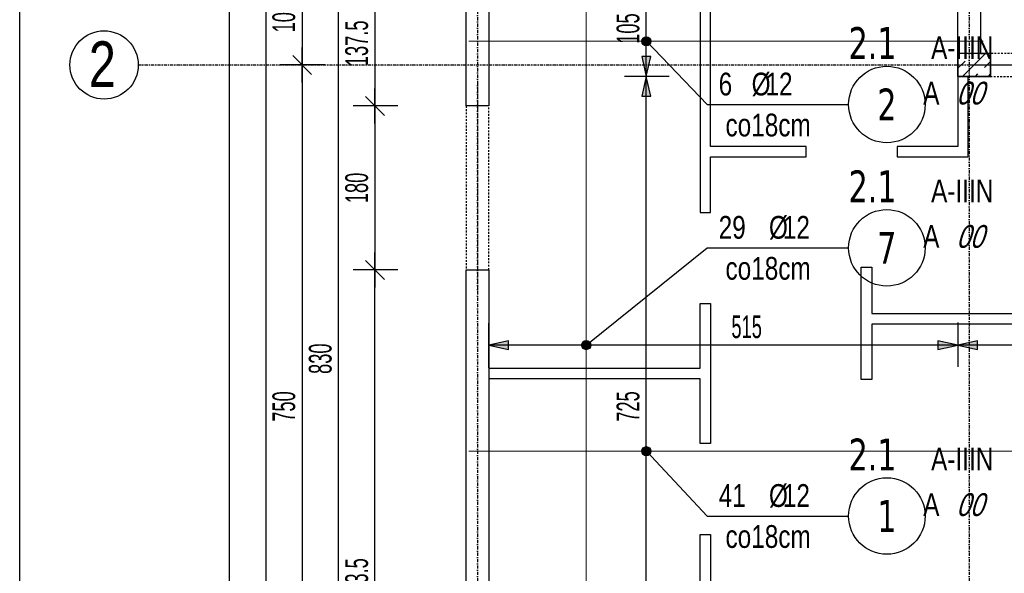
# Model space of a CAD drawing. Header units: millimetres. Extents: x 7622 to 13136, y -11868 to -7450.
# Tile 3 of 19: x 7622 to 8704, y -9786 to -9178. Entities that reach past the tile are written whole.
import ezdxf
from ezdxf.enums import TextEntityAlignment as Align

# ---------------------------------------------------------------- set-up
doc = ezdxf.new("R2010")
doc.units = ezdxf.units.MM
doc.header["$LTSCALE"] = 10
doc.linetypes.add('MO', pattern=[0.7, 0.35, -0.17, 0.01, -0.17])
doc.linetypes.add('MP', pattern=[0.36, 0.2, -0.16])
doc.layers.add('BA_obw', color=230, linetype='Continuous', plot=False)
doc.layers.add('BZ_pom', color=6, linetype='Continuous', plot=False)
for name, color, linetype in [('BA_szr', 1, 'Continuous'), ('BA_wym', 1, 'Continuous'), ('BD_lpm', 1, 'MP'), ('BD_osm', 1, 'MO'), ('BD_txs', 2, 'Continuous'), ('BD_wic', 1, 'Continuous'), ('BD_wig', 3, 'Continuous'), ('BZ_odn', 1, 'Continuous'), ('BZ_opi1', 7, 'Continuous'), ('BZ_opi2', 4, 'Continuous'), ('BZ_P_wid', 3, 'Continuous'), ('BZ_wym', 1, 'Continuous')]:
    doc.layers.add(name, color=color, linetype=linetype)
doc.styles.add('BIKTBG', font='tahoma.ttf', dxfattribs={"width": 0.85})
doc.styles.add('BIKTS', font='bikromsw.shx', dxfattribs={"width": 0.8})
doc.styles.add('BIKWYM', font='bikromsw.shx', dxfattribs={"width": 0.6})
doc.dimstyles.new('BA_KR_100_cm', dxfattribs={"dimtxt": 25, "dimasz": 1.666667, "dimexe": 24, "dimexo": 0, "dimgap": 0, "dimtad": 0, "dimdec": 1, "dimrnd": 0.5, "dimzin": 9, "dimdsep": 46, "dimtxsty": 'BIKWYM', "dimblk": 'WYM-KR', "dimcen": 0, "dimdle": 20, "dimclrd": 256, "dimclre": 256, "dimclrt": 2, "dimadec": 0, "dimazin": 0, "dimtfac": 0.033333, "dimtdec": 1, "dimtmove": 0, "dimatfit": 3, "dimldrblk": 'WYM-KR', "dimfxl": 25, "dimfxlon": 1, "dimtvp": 0.8, "dimtolj": 1, "dimarcsym": 0})
doc.dimstyles.new('BZ_KP_100_cm', dxfattribs={"dimtxt": 25, "dimasz": 1.666667, "dimexe": 24, "dimexo": 0, "dimgap": 0, "dimtad": 0, "dimdec": 1, "dimrnd": 0.5, "dimzin": 9, "dimdsep": 46, "dimtxsty": 'BIKWYM', "dimblk": 'WYM-KR', "dimblk1": 'WYM-KP', "dimblk2": 'WYM-KP', "dimsah": 1, "dimcen": 0, "dimdle": 20, "dimclrd": 256, "dimclre": 256, "dimclrt": 7, "dimadec": 0, "dimazin": 0, "dimtfac": 0.033333, "dimtdec": 1, "dimtmove": 0, "dimatfit": 3, "dimldrblk": 'WYM-KP', "dimfxl": 1, "dimtvp": 0.8, "dimtolj": 1, "dimarcsym": 0})
doc.dimstyles.new('BZ_ST_100_cm', dxfattribs={"dimtxt": 25, "dimasz": 1.666667, "dimexe": 24, "dimexo": 0, "dimgap": 0, "dimtad": 0, "dimdec": 1, "dimrnd": 0.5, "dimdsep": 46, "dimtxsty": 'BIKWYM', "dimblk": 'WYM-ST', "dimcen": 0, "dimdle": 20, "dimclrd": 256, "dimclre": 256, "dimclrt": 7, "dimadec": 0, "dimazin": 0, "dimtfac": 0.033333, "dimtdec": 1, "dimtix": 1, "dimtmove": 2, "dimatfit": 3, "dimldrblk": 'WYM-ST', "dimfxl": 25, "dimfxlon": 1, "dimtvp": 0.8, "dimtolj": 1, "dimtzin": 0, "dimarcsym": 0})

# ---------------------------------------------------------------- blocks, each defined once
blk = doc.blocks.new('WYM-KR')
at = {"linetype": 'ByBlock'}
blk.add_line((11.52, 0), (-11.52, 0), dxfattribs=at)
at = {"color": 7, "linetype": 'ByBlock'}
blk.add_line((6.24, 6.24), (-6.24, -6.24), dxfattribs=at)
blk = doc.blocks.new('*D122')
at = {"layer": 'BA_wym', "lineweight": -2}
for p, q in [((8037.7, -9135.6), (7988.7, -9135.6)), ((8012.7, -9137.2), (8012.7, -9271.4)), ((8037.7, -9273.1), (7988.7, -9273.1))]:
    blk.add_line(p, q, dxfattribs=at)
at = {"layer": 'Defpoints', "color": 0}
for p in [(8052.7, -9135.6), (8012.7, -9273.1), (8052.7, -9273.1)]:
    blk.add_point(p, dxfattribs=at)
at = {"layer": 'BA_wym', "lineweight": -2, "xscale": 1.666666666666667, "yscale": 1.666666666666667, "zscale": 1.666666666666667}
for p, rotation in [((8012.7, -9135.6), 90), ((8012.7, -9273.1), 270)]:
    blk.add_blockref('WYM-KR', p, dxfattribs=dict(at, rotation=rotation))
at = {"layer": 'BA_wym', "color": 2, "insert": (7992.7, -9204.3), "char_height": 25, "attachment_point": 5, "rotation": 90, "style": 'BIKWYM'}
blk.add_mtext('\\A1;137.5', dxfattribs=at)
blk = doc.blocks.new('*D123')
at = {"layer": 'BA_wym', "lineweight": -2}
for p, q in [((8037.7, -9273.1), (7988.7, -9273.1)), ((8012.7, -9274.7), (8012.7, -9451.4)), ((8037.7, -9453.1), (7988.7, -9453.1))]:
    blk.add_line(p, q, dxfattribs=at)
at = {"layer": 'Defpoints', "color": 0}
for p in [(8052.7, -9273.1), (8012.7, -9453.1), (8052.7, -9453.1)]:
    blk.add_point(p, dxfattribs=at)
at = {"layer": 'BA_wym', "lineweight": -2, "xscale": 1.666666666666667, "yscale": 1.666666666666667, "zscale": 1.666666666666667}
for p, rotation in [((8012.7, -9273.1), 90), ((8012.7, -9453.1), 270)]:
    blk.add_blockref('WYM-KR', p, dxfattribs=dict(at, rotation=rotation))
at = {"layer": 'BA_wym', "color": 2, "insert": (7992.7, -9363.1), "char_height": 25, "attachment_point": 5, "rotation": 90, "style": 'BIKWYM'}
blk.add_mtext('\\A1;180', dxfattribs=at)
blk = doc.blocks.new('*D124')
at = {"layer": 'BA_wym', "lineweight": -2}
for p, q in [((8037.7, -9453.1), (7988.7, -9453.1)), ((8012.7, -10134.9), (8012.7, -9454.7)), ((8037.7, -10136.6), (7988.7, -10136.6))]:
    blk.add_line(p, q, dxfattribs=at)
at = {"layer": 'Defpoints', "color": 0}
for p in [(8012.7, -9453.1), (8052.7, -9453.1), (8052.7, -10136.6)]:
    blk.add_point(p, dxfattribs=at)
at = {"layer": 'BA_wym', "lineweight": -2, "xscale": 1.666666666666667, "yscale": 1.666666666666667, "zscale": 1.666666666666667}
for p, rotation in [((8012.7, -9453.1), 90), ((8012.7, -10136.6), 270)]:
    blk.add_blockref('WYM-KR', p, dxfattribs=dict(at, rotation=rotation))
at = {"layer": 'BA_wym', "color": 2, "insert": (7992.7, -9794.8), "char_height": 25, "attachment_point": 5, "rotation": 90, "style": 'BIKWYM'}
blk.add_mtext('\\A1;683.5', dxfattribs=at)
blk = doc.blocks.new('*D129')
at = {"layer": 'BA_wym', "lineweight": -2}
for p, q in [((7997.7, -9135.6), (7948.7, -9135.6)), ((7972.7, -9963.9), (7972.7, -9137.2)), ((7997.7, -9965.6), (7948.7, -9965.6))]:
    blk.add_line(p, q, dxfattribs=at)
at = {"layer": 'Defpoints', "color": 0}
for p in [(7972.7, -9135.6), (8012.7, -9135.6), (8012.7, -9965.6)]:
    blk.add_point(p, dxfattribs=at)
at = {"layer": 'BA_wym', "lineweight": -2, "xscale": 1.666666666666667, "yscale": 1.666666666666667, "zscale": 1.666666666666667}
for p, rotation in [((7972.7, -9135.6), 90), ((7972.7, -9965.6), 270)]:
    blk.add_blockref('WYM-KR', p, dxfattribs=dict(at, rotation=rotation))
at = {"layer": 'BA_wym', "color": 2, "insert": (7952.7, -9550.6), "char_height": 25, "attachment_point": 5, "rotation": 90, "style": 'BIKWYM'}
blk.add_mtext('\\A1;830', dxfattribs=at)
blk = doc.blocks.new('*D135')
at = {"layer": 'BA_wym', "lineweight": -2}
for p, q in [((7957.7, -9123.1), (7908.7, -9123.1)), ((7932.7, -9124.7), (7932.7, -9226.4)), ((7957.7, -9228.1), (7908.7, -9228.1))]:
    blk.add_line(p, q, dxfattribs=at)
at = {"layer": 'Defpoints', "color": 0}
for p in [(7972.7, -9123.1), (7932.7, -9228.1), (7972.7, -9228.1)]:
    blk.add_point(p, dxfattribs=at)
at = {"layer": 'BA_wym', "lineweight": -2, "xscale": 1.666666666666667, "yscale": 1.666666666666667, "zscale": 1.666666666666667}
for p, rotation in [((7932.7, -9123.1), 90), ((7932.7, -9228.1), 270)]:
    blk.add_blockref('WYM-KR', p, dxfattribs=dict(at, rotation=rotation))
at = {"layer": 'BA_wym', "color": 2, "insert": (7912.7, -9175.6), "char_height": 25, "attachment_point": 5, "rotation": 90, "style": 'BIKWYM'}
blk.add_mtext('\\A1;105', dxfattribs=at)
blk = doc.blocks.new('*D136')
at = {"layer": 'BA_wym', "lineweight": -2}
for p, q in [((7957.7, -9228.1), (7908.7, -9228.1)), ((7932.7, -9229.7), (7932.7, -9976.4)), ((7957.7, -9978.1), (7908.7, -9978.1))]:
    blk.add_line(p, q, dxfattribs=at)
at = {"layer": 'Defpoints', "color": 0}
for p in [(7972.7, -9228.1), (7932.7, -9978.1), (7972.7, -9978.1)]:
    blk.add_point(p, dxfattribs=at)
at = {"layer": 'BA_wym', "lineweight": -2, "xscale": 1.666666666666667, "yscale": 1.666666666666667, "zscale": 1.666666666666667}
for p, rotation in [((7932.7, -9228.1), 90), ((7932.7, -9978.1), 270)]:
    blk.add_blockref('WYM-KR', p, dxfattribs=dict(at, rotation=rotation))
at = {"layer": 'BA_wym', "color": 2, "insert": (7912.7, -9603.1), "char_height": 25, "attachment_point": 5, "rotation": 90, "style": 'BIKWYM'}
blk.add_mtext('\\A1;750', dxfattribs=at)
blk = doc.blocks.new('*D139')
at = {"layer": 'BA_wym', "lineweight": -2}
for p, q in [((7917.7, -8165.6), (7868.7, -8165.6)), ((7892.7, -8167.2), (7892.7, -9988.9)), ((7917.7, -9990.6), (7868.7, -9990.6))]:
    blk.add_line(p, q, dxfattribs=at)
at = {"layer": 'Defpoints', "color": 0}
for p in [(7932.7, -8165.6), (7892.7, -9990.6), (7932.7, -9990.6)]:
    blk.add_point(p, dxfattribs=at)
at = {"layer": 'BA_wym', "lineweight": -2, "xscale": 1.666666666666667, "yscale": 1.666666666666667, "zscale": 1.666666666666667}
for p, rotation in [((7892.7, -8165.6), 90), ((7892.7, -9990.6), 270)]:
    blk.add_blockref('WYM-KR', p, dxfattribs=dict(at, rotation=rotation))
at = {"layer": 'BA_wym', "color": 2, "insert": (7872.7, -9078.1), "char_height": 25, "attachment_point": 5, "rotation": 90, "style": 'BIKWYM'}
blk.add_mtext('\\A1;1825', dxfattribs=at)
blk = doc.blocks.new('*D141')
at = {"layer": 'BA_wym', "lineweight": -2}
for p, q in [((7877.7, -8114.6), (7828.7, -8114.6)), ((7852.7, -8116.2), (7852.7, -10159.9)), ((7877.7, -10161.6), (7828.7, -10161.6))]:
    blk.add_line(p, q, dxfattribs=at)
at = {"layer": 'Defpoints', "color": 0}
for p in [(7892.7, -8114.6), (7852.7, -10161.6), (7892.7, -10161.6)]:
    blk.add_point(p, dxfattribs=at)
at = {"layer": 'BA_wym', "lineweight": -2, "xscale": 1.666666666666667, "yscale": 1.666666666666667, "zscale": 1.666666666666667}
for p, rotation in [((7852.7, -8114.6), 90), ((7852.7, -10161.6), 270)]:
    blk.add_blockref('WYM-KR', p, dxfattribs=dict(at, rotation=rotation))
at = {"layer": 'BA_wym', "color": 2, "insert": (7832.7, -9138.1), "char_height": 25, "attachment_point": 5, "rotation": 90, "style": 'BIKWYM'}
blk.add_mtext('\\A1;2047', dxfattribs=at)
blk = doc.blocks.new('WYM-ST')
blk.add_hatch(color=256).paths.add_polyline_path([(-13, 2.88), (0, 0), (-13, -2.88)])
blk.add_lwpolyline([(0, 0), (-13, 2.88), (-13, -2.88), (0, 0)])
blk = doc.blocks.new('*D171')
at = {"layer": 'BA_wym', "lineweight": -2}
for p, q in [((8335.7, -9240.6), (8286.7, -9240.6)), ((8310.7, -9963.9), (8310.7, -9242.2)), ((8285.7, -9965.6), (8334.7, -9965.6))]:
    blk.add_line(p, q, dxfattribs=at)
at = {"layer": 'Defpoints', "color": 0}
for p in [(8310.7, -9240.6), (8652.7, -9240.6), (8137.7, -9965.6)]:
    blk.add_point(p, dxfattribs=at)
at = {"layer": 'BA_wym', "lineweight": -2, "xscale": 1.666666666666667, "yscale": 1.666666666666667, "zscale": 1.666666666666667}
for p, rotation in [((8310.7, -9240.6), 90), ((8310.7, -9965.6), 270)]:
    blk.add_blockref('WYM-ST', p, dxfattribs=dict(at, rotation=rotation))
at = {"layer": 'BA_wym', "color": 7, "insert": (8290.7, -9603.1), "char_height": 25, "attachment_point": 5, "rotation": 90, "style": 'BIKWYM'}
blk.add_mtext('\\A1;725', dxfattribs=at)
blk = doc.blocks.new('WYM-KP')
blk.add_hatch(color=256).paths.add_polyline_path([(3, 0, 1), (-3, 0, 1)])
blk.add_circle((0, 0), 3)
blk = doc.blocks.new('bik_BlkOpPret', base_point=(1524.5, 7050.3))
at = {"layer": 'BZ_opi1', "style": 'BIKTS', "width": 0.6}
for tag, p in [('SZTUK', (1533.8, 7057.8)), ('PRZEDR_FI', (1554.7, 7057.8)), ('PRZEKROJ', (1563.3, 7057.8)), ('PRZEDR_L', (1533.8, 7024)), ('DLUGOSC', (1568.6, 7024)), ('UWAGA', (1533.8, 6997.8))]:
    blk.add_attdef(tag, p, '', height=18.8, dxfattribs=at)
at = {"layer": 'BZ_opi2', "style": 'BIKTBG', "width": 0.6}
blk.add_attdef('NUMER', text='', height=26.2, dxfattribs=at).set_placement((1620.8, 7050.3), align=Align.MIDDLE_CENTER)
at = {"layer": 'BZ_pom', "width": 0.6}
for tag, p, height, style in [('POZYCJA', (1589.3, 7087.8), 26.2, 'BIKTBG'), ('GATUNEK', (1630.2, 7087.8), 18.8, 'BIKTS'), ('METODA_L', (1639.1, 7050.3), 18.8, 'BIKTS'), ('EURO_KOD', (1663.7, 7050.3), 18.8, 'BIKTS')]:
    blk.add_attdef(tag, p, '', height=height, dxfattribs=dict(at, style=style))
at = {"layer": 'BZ_wym', "width": 0.6}
for tag, p, height, style, flags in [('PRZEDR_NR', (1533.8, 6969.6), 26.2, 'BIKTBG', 1), ('PRZEDR_SZT', (1533.8, 6941.5), 18.8, 'BIKTS', 1), ('TYP_PRETA', (1533.8, 6913.4), 18.8, 'BIKTS', 3), ('EURO_KOD_SEGMENTY', (1567.6, 6885.3), 18.8, 'BIKTS', 3), ('HAK_1', (1533.8, 6857.1), 18.8, 'BIKTS', 3), ('HAK_2', (1533.8, 6829), 18.8, 'BIKTS', 3), ('ID', (1533.8, 6800.9), 18.8, 'BIKTS', 3), ('ID_C', (1533.8, 6772.8), 18.8, 'BIKTS', 3), ('b_atr_0', (1533.8, 6744.6), 18.8, 'BIKTS', 3)]:
    blk.add_attdef(tag, p, '', height=height, dxfattribs=dict(at, style=style, flags=flags))
blk = doc.blocks.new('*D172')
at = {"layer": 'BA_wym', "lineweight": -2}
for p, q in [((8335.7, -9135.6), (8286.7, -9135.6)), ((8310.7, -9238.9), (8310.7, -9137.2)), ((8335.7, -9240.6), (8286.7, -9240.6))]:
    blk.add_line(p, q, dxfattribs=at)
at = {"layer": 'Defpoints', "color": 0}
for p in [(8310.7, -9135.6), (8652.7, -9135.6), (8652.7, -9240.6)]:
    blk.add_point(p, dxfattribs=at)
at = {"layer": 'BA_wym', "lineweight": -2, "xscale": 1.666666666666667, "yscale": 1.666666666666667, "zscale": 1.666666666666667}
for p, rotation in [((8310.7, -9135.6), 90), ((8310.7, -9240.6), 270)]:
    blk.add_blockref('WYM-ST', p, dxfattribs=dict(at, rotation=rotation))
at = {"layer": 'BA_wym', "color": 7, "insert": (8290.7, -9188.1), "char_height": 25, "attachment_point": 5, "rotation": 90, "style": 'BIKWYM'}
blk.add_mtext('\\A1;105', dxfattribs=at)
blk = doc.blocks.new('*D182')
at = {"layer": 'BA_wym', "lineweight": -2}
for p, q in [((8919.8, -9030.6), (8968.8, -9030.6)), ((8944.8, -9213.9), (8944.8, -9032.2)), ((8919.8, -9215.6), (8968.8, -9215.6))]:
    blk.add_line(p, q, dxfattribs=at)
at = {"layer": 'Defpoints', "color": 0}
for p in [(8577.1, -9030.6), (8944.8, -9030.6), (8577.1, -9215.6)]:
    blk.add_point(p, dxfattribs=at)
at = {"layer": 'BA_wym', "lineweight": -2, "xscale": 1.666666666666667, "yscale": 1.666666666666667, "zscale": 1.666666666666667}
for p, rotation in [((8944.8, -9030.6), 90), ((8944.8, -9215.6), 270)]:
    blk.add_blockref('WYM-ST', p, dxfattribs=dict(at, rotation=rotation))
at = {"layer": 'BA_wym', "color": 7, "insert": (8924.8, -9123.1), "char_height": 25, "attachment_point": 5, "rotation": 90, "style": 'BIKWYM'}
blk.add_mtext('\\A1;185', dxfattribs=at)
blk = doc.blocks.new('*D191')
at = {"layer": 'BA_wym', "lineweight": -2}
for p, q in [((8137.7, -9560.7), (8137.7, -9511.7)), ((8652.7, -9510.7), (8652.7, -9559.7)), ((8651, -9535.7), (8139.4, -9535.7))]:
    blk.add_line(p, q, dxfattribs=at)
at = {"layer": 'Defpoints', "color": 0}
for p in [(8652.7, -9240.6), (8137.7, -9535.7), (8137.7, -9965.6)]:
    blk.add_point(p, dxfattribs=at)
at = {"layer": 'BA_wym', "lineweight": -2, "xscale": 1.666666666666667, "yscale": 1.666666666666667, "zscale": 1.666666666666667, "rotation": 180}
blk.add_blockref('WYM-ST', (8137.7, -9535.7), dxfattribs=at)
at = {"layer": 'BA_wym', "lineweight": -2, "xscale": 1.666666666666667, "yscale": 1.666666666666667, "zscale": 1.666666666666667}
blk.add_blockref('WYM-ST', (8652.7, -9535.7), dxfattribs=at)
at = {"layer": 'BA_wym', "color": 7, "insert": (8420.9, -9515.7), "char_height": 25, "attachment_point": 5, "style": 'BIKWYM'}
blk.add_mtext('\\A1;515', dxfattribs=at)
blk = doc.blocks.new('*D193')
at = {"layer": 'BA_wym', "lineweight": -2}
for p, q in [((8652.7, -9510.7), (8652.7, -9559.7)), ((10177.7, -9510.7), (10177.7, -9559.7)), ((10176, -9535.7), (8654.4, -9535.7))]:
    blk.add_line(p, q, dxfattribs=at)
at = {"layer": 'Defpoints', "color": 0}
for p in [(8652.7, -9240.6), (10177.7, -9240.6), (8652.7, -9535.7)]:
    blk.add_point(p, dxfattribs=at)
at = {"layer": 'BA_wym', "lineweight": -2, "xscale": 1.666666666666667, "yscale": 1.666666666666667, "zscale": 1.666666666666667, "rotation": 180}
blk.add_blockref('WYM-ST', (8652.7, -9535.7), dxfattribs=at)
at = {"layer": 'BA_wym', "lineweight": -2, "xscale": 1.666666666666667, "yscale": 1.666666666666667, "zscale": 1.666666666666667}
blk.add_blockref('WYM-ST', (10177.7, -9535.7), dxfattribs=at)
at = {"layer": 'BA_wym', "color": 7, "insert": (9469.9, -9515.7), "char_height": 25, "attachment_point": 5, "style": 'BIKWYM'}
blk.add_mtext('\\A1;1525', dxfattribs=at)

msp = doc.modelspace()

# ---------------------------------------------------------------- hatches: boundary and pattern name
at = {"layer": 'BA_szr'}
h = msp.add_hatch(dxfattribs=at)
h.set_pattern_fill('BIK_ZELBET', color=256, scale=100, angle=45, pattern_type=2)
h.set_pattern_definition([(45, (-2964.072, -10284.417), (-14.142136, 14.142136), []), (45, (-2971.143, -10277.346), (-14.142136, 14.142136), [10, -10])])
h.paths.add_polyline_path([(8652.7, -9240.57), (8688.7, -9240.57), (8688.7, -9215.57), (8652.7, -9215.57)])

# ---------------------------------------------------------------- linework, layer by layer
at = {"layer": 'BA_obw'}
msp.add_lwpolyline([(7622.49, -7449.62), (11557.66, -7449.62), (11557.66, -11248.01), (7622.49, -11248.01)], close=True, dxfattribs=at)
at = {"layer": 'BD_lpm'}
for points in [[(8688.71, -9240.57), (8788.71, -9240.57), (8788.71, -9215.57), (8688.71, -9215.57)], [(8137.71, -9273.07), (8112.71, -9273.07), (8112.71, -9453.07), (8137.71, -9453.07)]]:
    msp.add_lwpolyline(points, close=True, dxfattribs=at)
at = {"layer": 'BD_osm', "color": 5}
for p, q in [((8663.71, -9228.07), (8813.71, -9228.07)), ((8125.21, -9248.07), (8125.21, -9478.07))]:
    msp.add_line(p, q, dxfattribs=at)
at = {"layer": 'BD_osm'}
for points in [[(8125.21, -7754.57), (8125.21, -10627.02)], [(8665.21, -7754.57), (8665.21, -10627.02)], [(7752.71, -9228.07), (11077.71, -9228.07)]]:
    msp.add_lwpolyline(points, dxfattribs=at)
at = {"layer": 'BD_wic', "color": 8}
for points in [[(8369.71, -9135.57), (8369.71, -9390.08), (8381.21, -9390.08), (8381.21, -9329.06)], [(8381.21, -9329.06), (8486.19, -9329.06), (8486.19, -9317.56), (8381.21, -9317.56), (8381.21, -9135.57)], [(8652.71, -9240.57), (8652.71, -9317.56), (8586.19, -9317.56), (8586.19, -9329.06), (8664.21, -9329.06), (8664.21, -9240.57)], [(8802.71, -9512.56), (8558.21, -9512.56), (8558.21, -9573.56), (8546.71, -9573.56), (8546.71, -9450.06), (8558.21, -9450.06), (8558.21, -9501.06), (8802.71, -9501.06)], [(8137.71, -9561.08), (8369.71, -9561.08), (8369.71, -9490.08), (8381.21, -9490.08), (8381.21, -9643.58), (8369.71, -9643.58), (8369.71, -9572.58), (8137.71, -9572.58)], [(8369.71, -9965.57), (8369.71, -9743.58), (8381.21, -9743.58), (8381.21, -9965.57)]]:
    msp.add_lwpolyline(points, dxfattribs=at)
at = {"layer": 'BD_wic'}
msp.add_circle((7715.21, -9228.07), 37.5, dxfattribs=at)
at = {"layer": 'BD_wig'}
for points in [[(8112.71, -9013.07), (8137.71, -9013.07), (8137.71, -9110.57), (8652.71, -9110.57), (8652.71, -9005.57), (8691.75, -9005.57), (8691.75, -9030.57), (8677.71, -9030.57), (8677.71, -9215.57), (8688.71, -9215.57), (8688.71, -9240.57), (8652.71, -9240.57), (8652.71, -9135.57), (8137.71, -9135.57), (8137.71, -9273.07), (8112.71, -9273.07), (8112.71, -9013.07)], [(8112.71, -9453.07), (8137.71, -9453.07), (8137.71, -9965.57), (8165.21, -9965.57), (8165.21, -9990.57), (8137.71, -9990.57), (8137.71, -10161.57), (8112.71, -10161.57), (8112.71, -9453.07)]]:
    msp.add_lwpolyline(points, dxfattribs=at)
msp.add_lwpolyline([(8652.7, -9240.57), (8688.7, -9240.57), (8688.7, -9215.57), (8652.7, -9215.57)], close=True, dxfattribs=at)
at = {"layer": 'BZ_odn'}
for centre in [(8574.9, -9271.5), (8574.9, -9428.86), (8574.9, -9723.34)]:
    msp.add_circle(centre, 42, dxfattribs=at)
at = {"layer": 'BZ_P_wid', "const_width": 1.2}
for points in [[(8244.69, -9107.57), (8244.69, -9987.57)], [(8115.71, -9202.03), (8680.71, -9202.03)], [(8115.71, -9652.19), (8830.71, -9652.19)]]:
    msp.add_lwpolyline(points, dxfattribs=at)

# ---------------------------------------------------------------- block references
ref = msp.add_blockref('bik_BlkOpPret', (8377.66, -9271.5))
ref.add_attrib('NUMER', '2', dxfattribs={"layer": 'BZ_opi2', "height": 35, "style": 'BIKTBG', "width": 0.8}).set_placement((8574.9, -9271.5), align=Align.MIDDLE_CENTER)
ref.add_attrib('POZYCJA', '2.1', (8532.9, -9221.5), dxfattribs={"layer": 'BZ_pom', "height": 35, "style": 'BIKTBG', "width": 0.8})
ref.add_attrib('SZTUK', '6', (8390.16, -9261.5), dxfattribs={"layer": 'BZ_opi1', "height": 25, "style": 'BIKTS', "width": 0.8})
ref.add_attrib('GATUNEK', 'A-IIIN', (8623.49, -9221.5), dxfattribs={"layer": 'BZ_pom', "height": 25, "style": 'BIKTS', "width": 0.8})
ref.add_attrib('PRZEKROJ', '12', (8441.59, -9261.5), dxfattribs={"layer": 'BZ_opi1', "height": 25, "style": 'BIKTS', "width": 0.8})
ref.add_attrib('UWAGA', 'co18cm', (8397.66, -9306.5), dxfattribs={"layer": 'BZ_opi1', "height": 25, "style": 'BIKTS', "width": 0.8})
ref.add_attrib('METODA_L', 'A', (8614.81, -9271.5), dxfattribs={"layer": 'BZ_pom', "height": 25, "style": 'BIKTS', "width": 0.8})
ref.add_attrib('PRZEDR_FI', '%%c', (8426.35, -9261.5), dxfattribs={"layer": 'BZ_opi1', "height": 25, "style": 'BIKTS', "width": 0.8})
ref.add_attrib('EURO_KOD', '00', (8651, -9271.5), dxfattribs={"layer": 'BZ_pom', "height": 25, "style": 'BIKTS', "oblique": 18, "width": 0.8})
ref = msp.add_blockref('bik_BlkOpPret', (8377.66, -9428.86))
ref.add_attrib('NUMER', '7', dxfattribs={"layer": 'BZ_opi2', "height": 35, "style": 'BIKTBG', "width": 0.8}).set_placement((8574.9, -9428.86), align=Align.MIDDLE_CENTER)
ref.add_attrib('POZYCJA', '2.1', (8532.9, -9378.86), dxfattribs={"layer": 'BZ_pom', "height": 35, "style": 'BIKTBG', "width": 0.8})
ref.add_attrib('SZTUK', '29', (8390.16, -9418.86), dxfattribs={"layer": 'BZ_opi1', "height": 25, "style": 'BIKTS', "width": 0.8})
ref.add_attrib('GATUNEK', 'A-IIIN', (8623.49, -9378.86), dxfattribs={"layer": 'BZ_pom', "height": 25, "style": 'BIKTS', "width": 0.8})
ref.add_attrib('PRZEKROJ', '12', (8460.64, -9418.86), dxfattribs={"layer": 'BZ_opi1', "height": 25, "style": 'BIKTS', "width": 0.8})
ref.add_attrib('UWAGA', 'co18cm', (8397.66, -9463.86), dxfattribs={"layer": 'BZ_opi1', "height": 25, "style": 'BIKTS', "width": 0.8})
ref.add_attrib('METODA_L', 'A', (8614.81, -9428.86), dxfattribs={"layer": 'BZ_pom', "height": 25, "style": 'BIKTS', "width": 0.8})
ref.add_attrib('PRZEDR_FI', '%%c', (8445.4, -9418.86), dxfattribs={"layer": 'BZ_opi1', "height": 25, "style": 'BIKTS', "width": 0.8})
ref.add_attrib('EURO_KOD', '00', (8651, -9428.86), dxfattribs={"layer": 'BZ_pom', "height": 25, "style": 'BIKTS', "oblique": 18, "width": 0.8})
ref = msp.add_blockref('bik_BlkOpPret', (8377.66, -9723.34))
ref.add_attrib('NUMER', '1', dxfattribs={"layer": 'BZ_opi2', "height": 35, "style": 'BIKTBG', "width": 0.8}).set_placement((8574.9, -9723.34), align=Align.MIDDLE_CENTER)
ref.add_attrib('POZYCJA', '2.1', (8532.9, -9673.34), dxfattribs={"layer": 'BZ_pom', "height": 35, "style": 'BIKTBG', "width": 0.8})
ref.add_attrib('SZTUK', '41', (8390.16, -9713.34), dxfattribs={"layer": 'BZ_opi1', "height": 25, "style": 'BIKTS', "width": 0.8})
ref.add_attrib('GATUNEK', 'A-IIIN', (8623.49, -9673.34), dxfattribs={"layer": 'BZ_pom', "height": 25, "style": 'BIKTS', "width": 0.8})
ref.add_attrib('PRZEKROJ', '12', (8460.64, -9713.34), dxfattribs={"layer": 'BZ_opi1', "height": 25, "style": 'BIKTS', "width": 0.8})
ref.add_attrib('UWAGA', 'co18cm', (8397.66, -9758.34), dxfattribs={"layer": 'BZ_opi1', "height": 25, "style": 'BIKTS', "width": 0.8})
ref.add_attrib('METODA_L', 'A', (8614.81, -9723.34), dxfattribs={"layer": 'BZ_pom', "height": 25, "style": 'BIKTS', "width": 0.8})
ref.add_attrib('PRZEDR_FI', '%%c', (8445.4, -9713.34), dxfattribs={"layer": 'BZ_opi1', "height": 25, "style": 'BIKTS', "width": 0.8})
ref.add_attrib('EURO_KOD', '00', (8651, -9723.34), dxfattribs={"layer": 'BZ_pom', "height": 25, "style": 'BIKTS', "oblique": 18, "width": 0.8})

# ---------------------------------------------------------------- texts
at = {"layer": 'BD_txs', "style": 'BIKTS', "width": 0.8}
msp.add_text('2', height=50, dxfattribs=at).set_placement((7698.39, -9252.13))

# ---------------------------------------------------------------- dimensions: what is measured, and where the dimension line sits
at = {"layer": 'BA_wym'}
for base, p1, p2, dimstyle, override, picture, middle in [((7852.71, -10161.57), (7892.71, -8114.57), (7892.71, -10161.57), 'BA_KR_100_cm', {"dimatfit": 1}, '*D141', (7832.71, -9138.07)), ((7892.71, -9990.57), (7932.71, -8165.57), (7932.71, -9990.57), 'BA_KR_100_cm', {"dimatfit": 1}, '*D139', (7872.71, -9078.07)), ((8944.82, -9030.57), (8577.08, -9215.57), (8577.08, -9030.57), 'BZ_ST_100_cm', {"dimrnd": 1, "dimblk": 'WYM-ST'}, '*D182', (8924.82, -9123.07)), ((7932.71, -9228.07), (7972.71, -9123.07), (7972.71, -9228.07), 'BA_KR_100_cm', {"dimatfit": 1}, '*D135', (7912.71, -9175.57)), ((7972.71, -9135.57), (8012.71, -9965.57), (8012.71, -9135.57), 'BA_KR_100_cm', {"dimatfit": 1}, '*D129', (7952.71, -9550.57)), ((8012.71, -9273.07), (8052.71, -9135.57), (8052.71, -9273.07), 'BA_KR_100_cm', {"dimatfit": 1}, '*D122', (7992.71, -9204.32)), ((8310.73, -9135.57), (8652.7, -9240.57), (8652.71, -9135.57), 'BZ_ST_100_cm', {"dimrnd": 1, "dimblk": 'WYM-ST'}, '*D172', (8290.73, -9188.07)), ((7932.71, -9978.07), (7972.71, -9228.07), (7972.71, -9978.07), 'BA_KR_100_cm', {"dimatfit": 1}, '*D136', (7912.71, -9603.07)), ((8310.73, -9240.57), (8137.71, -9965.57), (8652.7, -9240.57), 'BZ_ST_100_cm', {"dimrnd": 1, "dimblk": 'WYM-ST'}, '*D171', (8290.73, -9603.07)), ((8012.71, -9453.07), (8052.71, -9273.07), (8052.71, -9453.07), 'BA_KR_100_cm', {"dimatfit": 1}, '*D123', (7992.71, -9363.07)), ((8012.71, -9453.07), (8052.71, -10136.57), (8052.71, -9453.07), 'BA_KR_100_cm', {"dimatfit": 1}, '*D124', (7992.71, -9794.82))]:
    dim = msp.add_linear_dim(base=base, p1=p1, p2=p2, angle=90, dimstyle=dimstyle, override=override, dxfattribs=at)
    dim.commit()
    dim.dimension.update_dxf_attribs({"geometry": picture, "text_midpoint": middle})
for base, p1, p2, picture, middle in [((8137.71, -9535.69), (8652.7, -9240.57), (8137.71, -9965.57), '*D191', (8420.92, -9515.69)), ((8652.7, -9535.69), (10177.71, -9240.57), (8652.7, -9240.57), '*D193', (9469.89, -9515.69))]:
    dim = msp.add_linear_dim(base=base, p1=p1, p2=p2, dimstyle='BZ_ST_100_cm', override={"dimrnd": 1, "dimblk": 'WYM-ST'}, dxfattribs=at)
    dim.commit()
    dim.dimension.update_dxf_attribs({"geometry": picture, "text_midpoint": middle, "dimtype": 160})

# ---------------------------------------------------------------- leaders
at = {"layer": 'BZ_odn'}
for points in [[(8310.73, -9202.03), (8377.66, -9271.5), (8532.9, -9271.5)], [(8244.69, -9535.69), (8377.66, -9428.86), (8532.9, -9428.86)], [(8310.73, -9652.19), (8377.66, -9723.34), (8532.9, -9723.34)]]:
    msp.add_leader(points, dimstyle='BZ_KP_100_cm', dxfattribs=at)

doc.saveas('drawing.dxf')
